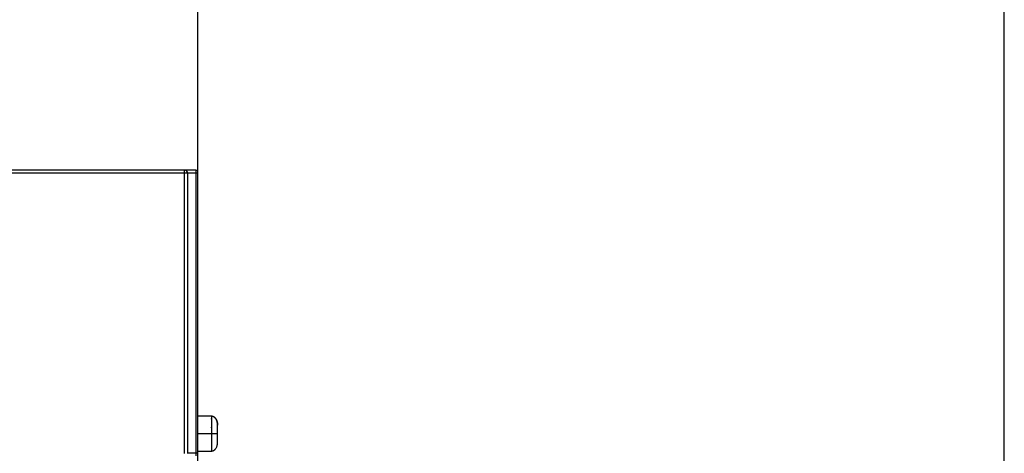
# Model space of a CAD drawing. Header units: millimetres. Extents: x -2013 to 423, y -990 to -169.
# Tile 48 of 50: x -45 to 51, y -355 to -313. Entities that reach past the tile are written whole.
import ezdxf

# ---------------------------------------------------------------- set-up
doc = ezdxf.new("R2010")
doc.units = ezdxf.units.MM
doc.header["$LTSCALE"] = 30.734
doc.header["$PDMODE"] = 3
doc.header["$PDSIZE"] = 2
doc.layers.get('0').update_dxf_attribs({"linetype": 'CONTINUOUS'})
doc.layers.get('Defpoints').update_dxf_attribs({"linetype": 'CONTINUOUS'})
doc.layers.add('02___PRT_ALL_AXES', color=7, linetype='CONTINUOUS')
doc.styles.get("Standard").update_dxf_attribs({"font": 'txt', "width": 0.707})
doc.dimstyles.get("Standard").update_dxf_attribs({"dimtxt": 3.5, "dimasz": 4, "dimexe": 2, "dimexo": 0, "dimtad": 1, "dimdsep": 46, "dimtxsty": 'Standard', "dimcen": 0.09, "dimclrt": 5, "dimadec": 0, "dimazin": 0, "dimtol": 1, "dimtp": 0.01, "dimtm": 0.01, "dimtfac": 1, "dimtofl": 0, "dimtmove": 0, "dimatfit": 3, "dimfxl": 0, "dimtolj": 1, "dimarcsym": 0})

# ---------------------------------------------------------------- blocks, each defined once
blk = doc.blocks.new('*D0')
at = {"color": 0, "lineweight": -2}
for p, q in [((-257.534, -329.981), (-257.534, -268.763)), ((-27.534, -328.11), (-27.534, -268.763)), ((-253.534, -270.763), (-151.948, -270.763)), ((-31.534, -270.763), (-140.093, -270.763))]:
    blk.add_line(p, q, dxfattribs=at)
at = {"color": 0}
for points in [[(-253.534, -270.096), (-253.534, -271.43), (-257.534, -270.763)], [(-31.534, -270.096), (-31.534, -271.43), (-27.534, -270.763)]]:
    blk.add_solid(points, dxfattribs=at)
at = {"layer": 'Defpoints', "color": 0}
for p in [(-27.534, -270.763), (-27.534, -328.11), (-257.534, -329.981)]:
    blk.add_point(p, dxfattribs=at)
at = {"color": 0, "insert": (-146.02, -270.763), "char_height": 3.5, "attachment_point": 5}
blk.add_mtext('\\A1;{\\H1.7143x;230}', dxfattribs=at)
blk = doc.blocks.new('*D1')
at = {"color": 0, "lineweight": -2}
for p, q in [((-27.534, -328.11), (-27.534, -268.763)), ((50.716, -412.385), (50.716, -268.763)), ((-23.534, -270.763), (4.603, -270.763)), ((46.716, -270.763), (18.579, -270.763))]:
    blk.add_line(p, q, dxfattribs=at)
at = {"color": 0}
for points in [[(-23.534, -270.096), (-23.534, -271.43), (-27.534, -270.763)], [(46.716, -270.096), (46.716, -271.43), (50.716, -270.763)]]:
    blk.add_solid(points, dxfattribs=at)
at = {"layer": 'Defpoints', "color": 0}
for p in [(50.716, -270.763), (-27.534, -328.11), (50.716, -412.385)]:
    blk.add_point(p, dxfattribs=at)
at = {"color": 0, "insert": (11.591, -270.763), "char_height": 3.5, "attachment_point": 5}
blk.add_mtext('\\A1;{\\H1.7143x;(75)}', dxfattribs=at)

msp = doc.modelspace()

# ---------------------------------------------------------------- linework, layer by layer
at = {"linetype": 'Continuous'}
for p, q in [((-27.734, -327.81), (-28.834, -327.81)), ((-27.534, -328.11), (-28.534, -328.11)), ((-27.727, -328.067), (-27.727, -328.11)), ((-27.727, -328.11), (-27.727, -355.309)), ((-27.534, -577.219), (-27.534, -328.01)), ((-27.727, -355.309), (-28.534, -355.323)), ((-27.534, -355.309), (-27.727, -355.309))]:
    msp.add_line(p, q, dxfattribs=at)
for points in [[(-27.734, -327.81), (-27.733, -327.814), (-27.732, -327.824), (-27.731, -327.839), (-27.73, -327.857), (-27.729, -327.879), (-27.729, -327.903), (-27.728, -327.93), (-27.728, -327.959), (-27.727, -327.991), (-27.727, -328.026), (-27.727, -328.067)], [(-27.727, -355.309), (-27.726, -355.355), (-27.726, -355.397), (-27.726, -355.436), (-27.726, -355.47), (-27.726, -355.5), (-27.726, -355.526), (-27.727, -355.548), (-27.727, -355.568)]]:
    msp.add_lwpolyline(points, dxfattribs=at)
msp.add_arc((-27.734, -328.01), 0.2, 0, 90, dxfattribs=at)
at = {"layer": '02___PRT_ALL_AXES', "linetype": 'Continuous'}
for p, q in [((-28.834, -327.81), (-47.534, -327.81)), ((-28.534, -328.11), (-47.534, -328.11)), ((-28.834, -355.328), (-28.834, -327.81)), ((-28.534, -328.11), (-28.534, -355.328)), ((-26.233, -351.71), (-27.534, -351.71)), ((-26.234, -351.71), (-26.233, -351.71)), ((-26.234, -351.71), (-26.234, -351.71)), ((-26.233, -351.71), (-26.234, -351.71)), ((-26.233, -351.71), (-26.234, -351.71)), ((-26.233, -351.71), (-26.234, -351.71)), ((-26.234, -351.71), (-26.233, -351.71)), ((-26.233, -351.71), (-26.233, -351.711)), ((-26.233, -351.712), (-26.233, -351.71)), ((-26.227, -351.711), (-26.233, -351.71)), ((-26.233, -351.83), (-26.233, -352.029)), ((-26.233, -351.993), (-26.233, -351.928)), ((-26.233, -352.029), (-26.233, -352.068)), ((-26.233, -352.349), (-26.233, -352.465)), ((-26.233, -352.465), (-26.233, -352.543)), ((-26.215, -351.713), (-26.23, -351.711)), ((-26.23, -351.711), (-26.23, -351.711)), ((-26.214, -351.713), (-26.215, -351.713)), ((-26.21, -351.714), (-26.215, -351.713)), ((-26.21, -351.714), (-26.212, -351.714)), ((-26.204, -351.715), (-26.21, -351.714)), ((-26.204, -351.715), (-26.205, -351.715)), ((-26.198, -351.716), (-26.204, -351.715)), ((-26.188, -351.718), (-26.201, -351.715)), ((-26.19, -351.717), (-26.194, -351.717)), ((-26.19, -351.717), (-26.191, -351.717)), ((-26.184, -351.718), (-26.19, -351.717)), ((-26.18, -351.719), (-26.187, -351.718)), ((-26.176, -351.72), (-26.183, -351.719)), ((-26.172, -351.721), (-26.179, -351.72)), ((-26.168, -351.722), (-26.175, -351.72)), ((-26.164, -351.723), (-26.171, -351.721)), ((-26.16, -351.724), (-26.167, -351.722)), ((-26.159, -351.724), (-26.163, -351.723)), ((-26.146, -351.727), (-26.163, -351.723)), ((-26.151, -351.726), (-26.152, -351.725)), ((-26.143, -351.728), (-26.151, -351.726)), ((-26.146, -351.727), (-26.148, -351.727)), ((-26.142, -351.728), (-26.146, -351.727)), ((-26.138, -351.729), (-26.143, -351.728)), ((-26.133, -351.73), (-26.139, -351.729)), ((-26.129, -351.731), (-26.135, -351.73)), ((-26.125, -351.733), (-26.13, -351.731)), ((-26.12, -351.734), (-26.126, -351.732)), ((-26.124, -351.733), (-26.125, -351.733)), ((-26.116, -351.735), (-26.121, -351.734)), ((-26.111, -351.737), (-26.117, -351.735)), ((-26.107, -351.738), (-26.112, -351.736)), ((-26.102, -351.74), (-26.108, -351.738)), ((-26.103, -351.739), (-26.105, -351.739)), ((-26.098, -351.741), (-26.103, -351.739)), ((-26.099, -351.741), (-26.1, -351.74)), ((-26.093, -351.743), (-26.099, -351.741)), ((-26.094, -351.742), (-26.095, -351.742)), ((-26.088, -351.744), (-26.094, -351.742)), ((-26.089, -351.744), (-26.09, -351.744)), ((-26.084, -351.746), (-26.089, -351.744)), ((-26.085, -351.746), (-26.085, -351.745)), ((-26.079, -351.748), (-26.085, -351.746)), ((-26.08, -351.747), (-26.08, -351.747)), ((-26.074, -351.749), (-26.08, -351.747)), ((-26.07, -351.751), (-26.075, -351.749)), ((-26.065, -351.753), (-26.071, -351.751)), ((-26.06, -351.755), (-26.066, -351.753)), ((-26.065, -351.753), (-26.065, -351.753)), ((-26.056, -351.757), (-26.061, -351.754)), ((-26.06, -351.755), (-26.06, -351.755)), ((-26.051, -351.759), (-26.056, -351.756)), ((-26.055, -351.757), (-26.056, -351.757)), ((-26.046, -351.761), (-26.051, -351.758)), ((-26.05, -351.759), (-26.051, -351.759)), ((-26.041, -351.763), (-26.047, -351.76)), ((-26.044, -351.761), (-26.046, -351.761)), ((-26.037, -351.765), (-26.042, -351.763)), ((-26.037, -351.765), (-26.039, -351.764)), ((-26.032, -351.767), (-26.037, -351.765)), ((-26.032, -351.767), (-26.034, -351.766)), ((-26.027, -351.769), (-26.032, -351.767)), ((-26.028, -351.769), (-26.029, -351.768)), ((-26.022, -351.772), (-26.028, -351.769)), ((-26.023, -351.771), (-26.024, -351.771)), ((-26.018, -351.774), (-26.023, -351.771)), ((-26.018, -351.774), (-26.019, -351.773)), ((-26.013, -351.776), (-26.018, -351.774)), ((-26.013, -351.776), (-26.014, -351.776)), ((-26.008, -351.779), (-26.013, -351.776)), ((-26.008, -351.779), (-26.009, -351.779)), ((-26.003, -351.781), (-26.008, -351.779)), ((-25.999, -351.784), (-26.004, -351.781)), ((-25.998, -351.784), (-25.999, -351.784)), ((-25.994, -351.786), (-25.999, -351.784)), ((-25.993, -351.787), (-25.994, -351.786)), ((-25.988, -351.79), (-25.989, -351.789)), ((-25.983, -351.792), (-25.985, -351.792)), ((-25.978, -351.795), (-25.98, -351.794)), ((-25.973, -351.798), (-25.975, -351.797)), ((-25.966, -351.803), (-25.971, -351.8)), ((-25.961, -351.806), (-25.966, -351.803)), ((-25.957, -351.809), (-25.961, -351.806)), ((-25.957, -351.809), (-25.958, -351.808)), ((-25.952, -351.812), (-25.957, -351.809)), ((-25.952, -351.812), (-25.953, -351.811)), ((-25.947, -351.815), (-25.952, -351.812)), ((-25.948, -351.815), (-25.949, -351.814)), ((-25.943, -351.818), (-25.948, -351.815)), ((-25.943, -351.818), (-25.944, -351.818)), ((-25.938, -351.822), (-25.943, -351.818)), ((-25.939, -351.821), (-25.939, -351.821)), ((-25.934, -351.825), (-25.939, -351.821)), ((-25.929, -351.828), (-25.934, -351.825)), ((-25.925, -351.832), (-25.93, -351.828)), ((-25.92, -351.835), (-25.925, -351.831)), ((-25.924, -351.832), (-25.925, -351.832)), ((-25.916, -351.839), (-25.921, -351.835)), ((-25.92, -351.836), (-25.92, -351.835)), ((-25.911, -351.842), (-25.916, -351.838)), ((-25.915, -351.839), (-25.916, -351.839)), ((-25.907, -351.846), (-25.912, -351.842)), ((-25.902, -351.849), (-25.907, -351.845)), ((-25.898, -351.853), (-25.903, -351.849)), ((-25.894, -351.857), (-25.899, -351.853)), ((-25.894, -351.856), (-25.896, -351.855)), ((-25.889, -351.861), (-25.894, -351.856)), ((-25.89, -351.86), (-25.891, -351.86)), ((-25.885, -351.865), (-25.89, -351.86)), ((-25.886, -351.864), (-25.886, -351.864)), ((-25.88, -351.869), (-25.886, -351.864)), ((-25.876, -351.873), (-25.881, -351.868)), ((-25.872, -351.877), (-25.877, -351.872)), ((-25.868, -351.882), (-25.873, -351.876)), ((-25.863, -351.886), (-25.868, -351.881)), ((-25.863, -351.886), (-25.864, -351.885)), ((-25.859, -351.89), (-25.864, -351.885)), ((-25.855, -351.895), (-25.86, -351.889)), ((-25.859, -351.89), (-25.859, -351.89)), ((-25.851, -351.899), (-25.856, -351.894)), ((-25.855, -351.895), (-25.855, -351.895)), ((-25.847, -351.904), (-25.851, -351.898)), ((-25.85, -351.899), (-25.851, -351.899)), ((-25.843, -351.908), (-25.847, -351.903)), ((-25.846, -351.904), (-25.847, -351.904)), ((-25.839, -351.912), (-25.843, -351.907)), ((-25.836, -351.915), (-25.843, -351.907)), ((-25.836, -351.915), (-25.84, -351.911)), ((-25.836, -351.915), (-25.839, -351.912)), ((-25.83, -351.923), (-25.839, -351.912)), ((-25.836, -351.916), (-25.836, -351.915)), ((-25.83, -351.922), (-25.833, -351.919)), ((-25.83, -351.923), (-25.83, -351.922)), ((-25.825, -351.928), (-25.83, -351.922)), ((-25.823, -351.932), (-25.825, -351.928)), ((-25.822, -351.933), (-25.825, -351.928)), ((-25.816, -351.94), (-25.823, -351.932)), ((-25.807, -351.951), (-25.822, -351.933)), ((-25.8, -351.96), (-25.819, -351.938)), ((-25.814, -351.943), (-25.818, -351.937)), ((-25.818, -351.937), (-25.789, -351.975)), ((-25.818, -351.938), (-25.818, -351.938)), ((-25.816, -351.94), (-25.816, -351.94)), ((-25.816, -351.94), (-25.816, -351.94)), ((-25.814, -351.942), (-25.814, -351.943)), ((-25.64, -352.446), (-25.641, -352.429)), ((-25.638, -352.462), (-25.638, -352.462)), ((-25.636, -352.494), (-25.637, -352.478)), ((-25.635, -352.51), (-25.635, -352.508)), ((-25.634, -352.518), (-25.634, -352.55)), ((-25.634, -352.528), (-25.634, -352.52)), ((-25.634, -352.54), (-25.634, -352.528)), ((-25.634, -352.55), (-25.634, -352.54)), ((-25.634, -352.55), (-25.634, -352.55)), ((-25.634, -352.55), (-25.633, -352.578)), ((-25.633, -352.578), (-25.633, -352.571)), ((-27.534, -353.41), (-25.633, -353.41)), ((-26.233, -352.859), (-26.233, -352.777)), ((-26.233, -352.777), (-26.233, -352.859)), ((-26.233, -353.161), (-26.233, -353.275)), ((-26.233, -353.275), (-26.233, -353.546)), ((-25.633, -354.243), (-25.633, -352.578)), ((-26.233, -353.546), (-26.233, -353.662)), ((-26.233, -353.662), (-26.233, -353.774)), ((-26.233, -353.774), (-26.233, -353.966)), ((-26.233, -353.875), (-26.233, -353.921)), ((-26.233, -353.966), (-26.233, -354.049)), ((-26.233, -354.049), (-26.233, -354.205)), ((-26.233, -354.127), (-26.233, -354.166)), ((-26.233, -354.205), (-26.233, -354.284)), ((-26.233, -354.48), (-26.233, -354.519)), ((-26.233, -354.48), (-26.233, -354.559)), ((-25.635, -354.313), (-25.635, -354.311)), ((-25.634, -354.271), (-25.633, -354.243)), ((-25.634, -354.303), (-25.634, -354.271)), ((-25.634, -354.271), (-25.634, -354.271)), ((-25.633, -354.243), (-25.633, -354.249)), ((-27.534, -355.11), (-26.233, -355.11)), ((-26.233, -355.11), (-26.233, -355.11)), ((-26.233, -355.11), (-26.23, -355.11)), ((-26.233, -355.11), (-26.23, -355.11)), ((-26.231, -355.11), (-26.23, -355.11)), ((-26.23, -355.11), (-26.222, -355.109)), ((-26.23, -355.11), (-26.224, -355.109)), ((-26.23, -355.11), (-26.224, -355.109)), ((-26.223, -355.109), (-26.222, -355.109)), ((-26.222, -355.109), (-26.215, -355.108)), ((-26.215, -355.108), (-26.209, -355.107)), ((-26.209, -355.107), (-26.203, -355.106)), ((-26.203, -355.106), (-26.199, -355.105)), ((-26.199, -355.105), (-26.196, -355.105)), ((-26.196, -355.105), (-26.192, -355.104)), ((-26.192, -355.104), (-26.188, -355.103)), ((-26.188, -355.103), (-26.184, -355.102)), ((-26.184, -355.102), (-26.18, -355.102)), ((-26.18, -355.102), (-26.176, -355.101)), ((-26.176, -355.101), (-26.172, -355.1)), ((-26.172, -355.1), (-26.164, -355.098)), ((-26.164, -355.098), (-26.146, -355.094)), ((-26.164, -355.098), (-26.159, -355.097)), ((-26.147, -355.094), (-26.142, -355.093)), ((-26.142, -355.093), (-26.138, -355.092)), ((-26.138, -355.092), (-26.133, -355.09)), ((-26.133, -355.091), (-26.129, -355.089)), ((-26.129, -355.089), (-26.124, -355.088)), ((-26.126, -355.088), (-26.124, -355.088)), ((-26.124, -355.088), (-26.12, -355.087)), ((-26.121, -355.087), (-26.12, -355.087)), ((-26.12, -355.087), (-26.115, -355.085)), ((-26.117, -355.086), (-26.115, -355.085)), ((-26.115, -355.085), (-26.11, -355.084)), ((-26.112, -355.084), (-26.111, -355.084)), ((-26.111, -355.084), (-26.106, -355.082)), ((-26.108, -355.083), (-26.106, -355.083)), ((-26.106, -355.083), (-26.101, -355.081)), ((-26.103, -355.082), (-26.101, -355.081)), ((-26.101, -355.081), (-26.096, -355.079)), ((-26.098, -355.08), (-26.097, -355.079)), ((-26.097, -355.079), (-26.092, -355.078)), ((-26.094, -355.078), (-26.092, -355.078)), ((-26.092, -355.078), (-26.087, -355.076)), ((-26.089, -355.077), (-26.087, -355.076)), ((-26.087, -355.076), (-26.082, -355.074)), ((-26.084, -355.075), (-26.083, -355.075)), ((-26.083, -355.075), (-26.078, -355.073)), ((-26.079, -355.073), (-26.078, -355.073)), ((-26.078, -355.073), (-26.073, -355.071)), ((-26.075, -355.072), (-26.073, -355.071)), ((-26.073, -355.071), (-26.068, -355.069)), ((-26.07, -355.07), (-26.068, -355.069)), ((-26.068, -355.069), (-26.063, -355.067)), ((-26.065, -355.068), (-26.064, -355.067)), ((-26.064, -355.067), (-26.059, -355.065)), ((-26.06, -355.066), (-26.059, -355.065)), ((-26.059, -355.065), (-26.054, -355.063)), ((-26.056, -355.064), (-26.054, -355.064)), ((-26.054, -355.064), (-26.049, -355.061)), ((-26.051, -355.062), (-26.049, -355.062)), ((-26.049, -355.062), (-26.044, -355.059)), ((-26.046, -355.06), (-26.045, -355.059)), ((-26.045, -355.059), (-26.04, -355.057)), ((-26.042, -355.058), (-26.04, -355.057)), ((-26.04, -355.057), (-26.035, -355.055)), ((-26.037, -355.056), (-26.035, -355.055)), ((-26.035, -355.055), (-26.03, -355.053)), ((-26.032, -355.054), (-26.03, -355.053)), ((-26.03, -355.053), (-26.026, -355.051)), ((-26.027, -355.052), (-26.026, -355.051)), ((-26.026, -355.051), (-26.021, -355.049)), ((-26.023, -355.049), (-26.021, -355.049)), ((-26.021, -355.049), (-26.016, -355.046)), ((-26.018, -355.047), (-26.016, -355.046)), ((-26.016, -355.046), (-26.012, -355.044)), ((-26.014, -355.045), (-26.012, -355.044)), ((-26.012, -355.044), (-26.007, -355.042)), ((-26.009, -355.043), (-26.007, -355.042)), ((-26.007, -355.042), (-26.003, -355.039)), ((-26.004, -355.04), (-26.003, -355.039)), ((-26.003, -355.039), (-25.998, -355.037)), ((-26, -355.038), (-25.998, -355.037)), ((-25.998, -355.037), (-25.993, -355.034)), ((-25.995, -355.035), (-25.994, -355.034)), ((-25.994, -355.034), (-25.989, -355.032)), ((-25.991, -355.033), (-25.989, -355.032)), ((-25.989, -355.032), (-25.984, -355.029)), ((-25.986, -355.03), (-25.985, -355.029)), ((-25.985, -355.029), (-25.98, -355.027)), ((-25.982, -355.028), (-25.98, -355.027)), ((-25.98, -355.027), (-25.976, -355.024)), ((-25.977, -355.025), (-25.976, -355.024)), ((-25.976, -355.024), (-25.971, -355.021)), ((-25.973, -355.022), (-25.971, -355.021)), ((-25.971, -355.021), (-25.967, -355.019)), ((-25.967, -355.019), (-25.962, -355.016)), ((-25.963, -355.016), (-25.958, -355.013)), ((-25.96, -355.014), (-25.958, -355.013)), ((-25.958, -355.013), (-25.954, -355.01)), ((-25.956, -355.011), (-25.954, -355.01)), ((-25.954, -355.01), (-25.949, -355.007)), ((-25.951, -355.008), (-25.95, -355.007)), ((-25.95, -355.007), (-25.945, -355.004)), ((-25.947, -355.005), (-25.945, -355.004)), ((-25.945, -355.004), (-25.941, -355.001)), ((-25.943, -355.002), (-25.941, -355.001)), ((-25.941, -355.001), (-25.937, -354.998)), ((-25.938, -354.999), (-25.937, -354.998)), ((-25.937, -354.998), (-25.932, -354.995)), ((-25.934, -354.996), (-25.932, -354.995)), ((-25.932, -354.995), (-25.928, -354.992)), ((-25.93, -354.993), (-25.928, -354.992)), ((-25.928, -354.992), (-25.924, -354.989)), ((-25.926, -354.99), (-25.924, -354.989)), ((-25.924, -354.989), (-25.92, -354.985)), ((-25.922, -354.987), (-25.92, -354.986)), ((-25.92, -354.986), (-25.915, -354.982)), ((-25.917, -354.984), (-25.916, -354.982)), ((-25.916, -354.982), (-25.911, -354.979)), ((-25.913, -354.98), (-25.912, -354.979)), ((-25.912, -354.979), (-25.907, -354.975)), ((-25.907, -354.976), (-25.903, -354.972)), ((-25.903, -354.972), (-25.899, -354.968)), ((-25.899, -354.969), (-25.895, -354.965)), ((-25.895, -354.965), (-25.891, -354.961)), ((-25.891, -354.962), (-25.887, -354.958)), ((-25.887, -354.958), (-25.883, -354.954)), ((-25.883, -354.954), (-25.879, -354.95)), ((-25.879, -354.95), (-25.875, -354.946)), ((-25.875, -354.947), (-25.871, -354.943)), ((-25.871, -354.943), (-25.867, -354.939)), ((-25.867, -354.939), (-25.863, -354.935)), ((-25.863, -354.935), (-25.859, -354.931)), ((-25.86, -354.931), (-25.856, -354.927)), ((-25.856, -354.928), (-25.852, -354.923)), ((-25.852, -354.924), (-25.842, -354.912)), ((-25.852, -354.924), (-25.849, -354.92)), ((-25.846, -354.916), (-25.842, -354.912)), ((-25.844, -354.914), (-25.842, -354.912)), ((-25.842, -354.912), (-25.833, -354.902)), ((-25.842, -354.912), (-25.839, -354.909)), ((-25.842, -354.912), (-25.84, -354.911)), ((-25.833, -354.902), (-25.832, -354.9)), ((-25.826, -354.893), (-25.825, -354.892)), ((-25.823, -354.889), (-25.818, -354.884)), ((-25.819, -354.884), (-25.789, -354.846)), ((-25.819, -354.884), (-25.817, -354.882)), ((-25.818, -354.883), (-25.816, -354.881)), ((-25.818, -354.883), (-25.818, -354.883)), ((-25.818, -354.883), (-25.817, -354.883)), ((-25.818, -354.883), (-25.818, -354.883)), ((-25.817, -354.882), (-25.816, -354.881))]:
    msp.add_line(p, q, dxfattribs=at)
for points in [[(-26.233, -351.712), (-26.233, -351.713), (-26.233, -351.714), (-26.233, -351.717), (-26.233, -351.719), (-26.233, -351.723), (-26.234, -351.729)], [(-26.234, -351.729), (-26.233, -351.735), (-26.233, -351.744), (-26.233, -351.754), (-26.233, -351.766), (-26.233, -351.794)], [(-26.233, -351.711), (-26.233, -351.711), (-26.233, -351.712)], [(-26.233, -351.794), (-26.233, -351.811), (-26.233, -351.83)], [(-26.233, -352.068), (-26.233, -352.19), (-26.233, -352.349)], [(-26.233, -352.543), (-26.233, -352.621), (-26.233, -352.777)], [(-25.971, -351.8), (-25.975, -351.797), (-25.98, -351.794), (-25.985, -351.792), (-25.989, -351.789), (-25.994, -351.786)], [(-25.97, -351.8), (-25.975, -351.797), (-25.98, -351.794), (-25.985, -351.792), (-25.989, -351.789)], [(-25.961, -351.806), (-25.963, -351.805), (-25.968, -351.801), (-25.97, -351.8)], [(-25.899, -351.853), (-25.9, -351.851), (-25.905, -351.847), (-25.91, -351.843), (-25.911, -351.842)], [(-25.643, -352.412), (-25.645, -352.395), (-25.648, -352.377), (-25.65, -352.358), (-25.653, -352.34), (-25.656, -352.321), (-25.659, -352.302), (-25.663, -352.283), (-25.667, -352.264), (-25.672, -352.244), (-25.677, -352.224), (-25.682, -352.204), (-25.688, -352.184), (-25.695, -352.164), (-25.702, -352.144), (-25.71, -352.124), (-25.718, -352.104), (-25.727, -352.084), (-25.736, -352.064), (-25.746, -352.045), (-25.757, -352.026), (-25.768, -352.006), (-25.781, -351.988), (-25.794, -351.969), (-25.807, -351.951)], [(-25.638, -352.462), (-25.641, -352.436), (-25.644, -352.408), (-25.647, -352.377), (-25.652, -352.342), (-25.659, -352.301), (-25.669, -352.254), (-25.683, -352.202), (-25.701, -352.148), (-25.721, -352.096), (-25.745, -352.046), (-25.772, -352.001), (-25.8, -351.96)], [(-25.789, -351.975), (-25.758, -352.023), (-25.731, -352.074), (-25.709, -352.125), (-25.692, -352.174), (-25.678, -352.221), (-25.667, -352.265), (-25.658, -352.308), (-25.651, -352.348), (-25.646, -352.386), (-25.642, -352.422), (-25.639, -352.456), (-25.636, -352.487), (-25.634, -352.518)], [(-25.634, -352.53), (-25.635, -352.508), (-25.636, -352.486)], [(-26.233, -352.859), (-26.233, -353.05), (-26.233, -353.161)], [(-26.233, -354.284), (-26.233, -354.362), (-26.233, -354.402), (-26.233, -354.48)], [(-25.789, -354.846), (-25.758, -354.797), (-25.731, -354.747), (-25.709, -354.696), (-25.692, -354.647), (-25.678, -354.6), (-25.667, -354.555), (-25.658, -354.513), (-25.651, -354.473), (-25.646, -354.434), (-25.642, -354.398), (-25.639, -354.365), (-25.636, -354.334), (-25.634, -354.303)], [(-26.233, -354.559), (-26.233, -354.72), (-26.233, -354.868)], [(-26.233, -354.868), (-26.233, -354.975), (-26.233, -355.014)], [(-26.233, -355.014), (-26.233, -355.031), (-26.233, -355.059)], [(-26.233, -355.059), (-26.233, -355.08), (-26.233, -355.088), (-26.233, -355.094)], [(-26.233, -355.094), (-26.233, -355.099), (-26.233, -355.102), (-26.233, -355.105), (-26.233, -355.107), (-26.233, -355.108), (-26.233, -355.109), (-26.233, -355.11), (-26.233, -355.11), (-26.233, -355.11)], [(-26.155, -355.096), (-26.151, -355.095), (-26.147, -355.094)], [(-25.969, -355.02), (-25.964, -355.017), (-25.963, -355.016)], [(-25.836, -354.905), (-25.833, -354.902), (-25.83, -354.899)], [(-25.83, -354.899), (-25.828, -354.896), (-25.826, -354.893), (-25.823, -354.889)]]:
    msp.add_lwpolyline(points, dxfattribs=at)
msp.add_arc((-28.834, -328.11), 0.3, 0, 90, dxfattribs=at)

# ---------------------------------------------------------------- dimensions: what is measured, and where the dimension line sits
at = {"color": 2}
dim = msp.add_linear_dim(base=(50.716, -270.763), p1=(-27.534, -328.11), p2=(50.716, -412.385), text='{\\H1.7143x;(75)}', dimstyle='Standard', override={"dimtad": 0, "dimtih": 1, "dimtoh": 1, "dimdec": 0, "dimzin": 0, "dimcen": 5.0292, "dimclrt": 0, "dimtol": 0, "dimtdec": 0, "dimtzin": 0}, dxfattribs=at)
dim.commit()
dim.dimension.update_dxf_attribs({"geometry": '*D1', "text_midpoint": (11.591, -270.763)})
dim = msp.add_linear_dim(base=(-27.534, -270.763), p1=(-257.534, -329.981), p2=(-27.534, -328.11), text='{\\H1.7143x;<>}', dimstyle='Standard', override={"dimtad": 0, "dimtih": 1, "dimtoh": 1, "dimdec": 0, "dimzin": 0, "dimcen": 5.0292, "dimclrt": 0, "dimtol": 0, "dimtdec": 0, "dimtzin": 0}, dxfattribs=at)
dim.commit()
dim.dimension.update_dxf_attribs({"geometry": '*D0', "text_midpoint": (-146.02, -270.763), "dimtype": 160})

doc.saveas('drawing.dxf')
